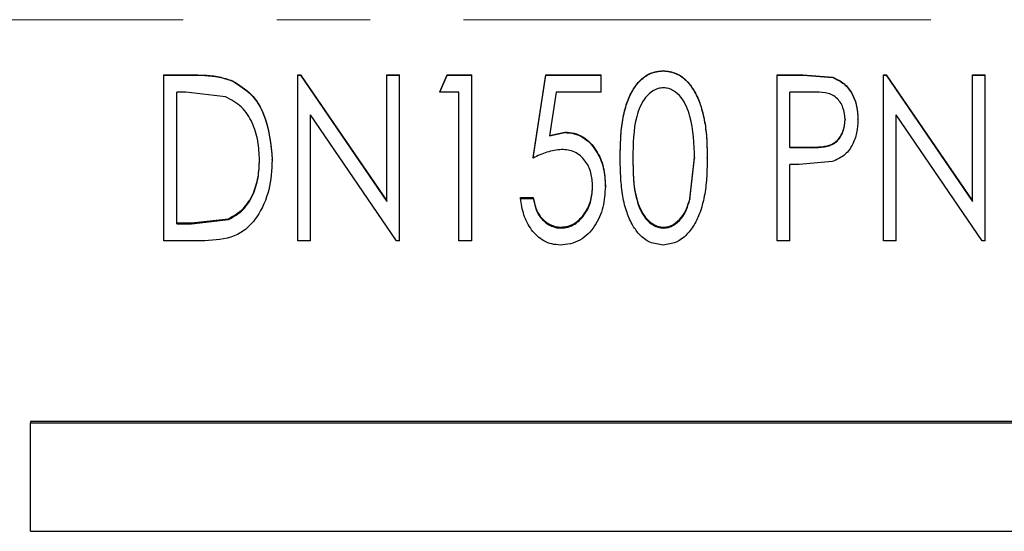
# Model space of a CAD drawing. Header units: millimetres. Extents: x 0 to 840, y 0 to 594.
# Tile 4 of 9: x 189 to 243, y 294 to 322. Entities that reach past the tile are written whole.
import ezdxf

# ---------------------------------------------------------------- set-up
doc = ezdxf.new("R2010")
doc.units = ezdxf.units.MM
doc.header["$LTSCALE"] = 2
doc.linetypes.add('CENTERX2', pattern=[20.32, 12.7, -2.54, 2.54, -2.54])

msp = doc.modelspace()

# ---------------------------------------------------------------- linework, layer by layer
at = {"color": 7, "linetype": 'CENTERX2', "lineweight": 18}
msp.add_line((401.191, 321.929), (47.611, 321.929), dxfattribs=at)
at = {"color": 7, "linetype": 'Continuous', "lineweight": 25}
for p, q in [((224.076, 319.148), (224.076, 319.16)), ((196.941, 318.929), (198.389, 318.929)), ((196.941, 318.916), (196.941, 318.929)), ((196.941, 318.916), (198.389, 318.916)), ((196.941, 309.898), (196.941, 318.916)), ((200.664, 318.59), (200.664, 318.605)), ((204.21, 318.929), (204.356, 318.929)), ((204.21, 318.916), (204.21, 318.929)), ((204.21, 318.916), (204.356, 318.916)), ((204.21, 309.898), (204.21, 318.916)), ((204.356, 318.916), (204.356, 318.929)), ((204.356, 318.929), (209.056, 312.078)), ((204.356, 318.916), (209.056, 312.034)), ((209.056, 318.929), (209.749, 318.929)), ((209.056, 318.916), (209.056, 318.929)), ((209.056, 312.034), (209.056, 318.916)), ((209.056, 318.916), (209.749, 318.916)), ((209.749, 318.916), (209.749, 318.929)), ((209.749, 309.898), (209.749, 318.916)), ((211.941, 318.007), (212.336, 318.929)), ((211.941, 317.989), (212.336, 318.916)), ((212.336, 318.916), (212.336, 318.929)), ((212.336, 318.929), (213.672, 318.929)), ((212.336, 318.916), (213.672, 318.916)), ((213.672, 318.916), (213.672, 318.929)), ((213.672, 309.898), (213.672, 318.916)), ((217.018, 314.434), (217.71, 318.929)), ((217.018, 314.401), (217.71, 318.916)), ((217.71, 318.916), (217.71, 318.929)), ((217.71, 318.929), (220.71, 318.929)), ((217.71, 318.916), (220.71, 318.916)), ((220.71, 318.916), (220.71, 318.929)), ((220.71, 317.989), (220.71, 318.916)), ((230.287, 318.916), (230.287, 318.929)), ((230.287, 318.929), (231.684, 318.929)), ((230.287, 318.916), (231.684, 318.916)), ((230.287, 309.898), (230.287, 318.916)), ((231.684, 318.929), (233.307, 318.794)), ((231.684, 318.916), (233.307, 318.78)), ((233.307, 318.78), (233.307, 318.794)), ((236.056, 318.929), (236.202, 318.929)), ((236.056, 318.916), (236.056, 318.929)), ((236.056, 309.898), (236.056, 318.916)), ((236.056, 318.916), (236.202, 318.916)), ((236.202, 318.929), (240.902, 312.078)), ((236.202, 318.916), (236.202, 318.929)), ((236.202, 318.916), (240.902, 312.034)), ((240.902, 318.929), (241.595, 318.929)), ((240.902, 318.916), (240.902, 318.929)), ((240.902, 312.034), (240.902, 318.916)), ((240.902, 318.916), (241.595, 318.916)), ((241.595, 318.916), (241.595, 318.929)), ((241.595, 309.898), (241.595, 318.916)), ((197.633, 310.821), (197.633, 317.989)), ((198.127, 317.989), (197.633, 317.989)), ((200.283, 317.736), (198.127, 317.989)), ((211.941, 317.989), (211.941, 318.007)), ((212.979, 317.989), (211.941, 317.989)), ((212.979, 309.898), (212.979, 317.989)), ((218.271, 317.989), (217.907, 315.607)), ((220.71, 317.989), (218.271, 317.989)), ((232.238, 317.989), (230.979, 317.989)), ((230.979, 314.98), (230.979, 317.989)), ((209.592, 309.898), (204.902, 316.754)), ((204.902, 309.898), (204.902, 316.754)), ((233.979, 316.513), (233.979, 316.489)), ((234.672, 316.493), (234.672, 316.517)), ((241.438, 309.898), (236.749, 316.754)), ((236.749, 309.898), (236.749, 316.754)), ((217.907, 315.635), (218.734, 315.816)), ((217.907, 315.607), (218.734, 315.79)), ((218.734, 315.79), (218.734, 315.816)), ((230.979, 315.01), (232.184, 314.99)), ((230.979, 314.98), (232.184, 314.96)), ((202.133, 314.289), (202.133, 314.323)), ((202.825, 314.288), (202.825, 314.321)), ((217.018, 314.401), (217.018, 314.434)), ((221.749, 314.398), (221.749, 314.431)), ((222.441, 314.434), (222.441, 314.401)), ((225.535, 312.178), (225.787, 314.434)), ((225.535, 312.135), (225.787, 314.401)), ((225.787, 314.434), (225.787, 314.401)), ((226.479, 314.398), (226.479, 314.431)), ((231.482, 314.055), (230.979, 314.055)), ((230.979, 309.898), (230.979, 314.055)), ((233.271, 314.203), (231.482, 314.055)), ((220.249, 312.874), (220.249, 312.913)), ((220.941, 312.839), (220.941, 312.879)), ((216.325, 312.248), (217.018, 312.248)), ((216.325, 312.206), (216.325, 312.248)), ((216.325, 312.206), (217.018, 312.206)), ((217.018, 312.206), (217.018, 312.248)), ((225.535, 312.178), (225.535, 312.135)), ((198.439, 310.869), (200.446, 311.097)), ((200.446, 311.05), (200.446, 311.097)), ((197.633, 310.869), (198.439, 310.869)), ((197.633, 310.821), (198.439, 310.821)), ((198.439, 310.821), (200.446, 311.05)), ((218.521, 310.59), (218.521, 310.64)), ((224.098, 310.64), (224.098, 310.59)), ((199.164, 309.898), (196.941, 309.898)), ((204.902, 309.898), (204.21, 309.898)), ((209.749, 309.898), (209.592, 309.898)), ((213.672, 309.898), (212.979, 309.898)), ((230.979, 309.898), (230.287, 309.898)), ((236.749, 309.898), (236.056, 309.898)), ((241.595, 309.898), (241.438, 309.898)), ((243.691, 300.065), (189.691, 300.065)), ((189.691, 300.065), (189.691, 299.969)), ((189.691, 294.088), (189.691, 299.969)), ((243.691, 299.969), (189.691, 299.969)), ((189.691, 294.088), (243.691, 294.088))]:
    msp.add_line(p, q, dxfattribs=at)
for points, knots in [([(221.749, 314.431), (221.753, 314.754), (221.761, 315.404), (221.848, 316.369), (222.036, 317.252), (222.303, 317.894), (222.562, 318.305), (222.789, 318.583), (223.052, 318.826), (223.366, 319.017), (223.714, 319.112), (223.955, 319.144), (224.076, 319.16)], [0, 0, 0, 0, 0.16663, 0.335486, 0.499068, 0.630604, 0.69112, 0.749117, 0.815653, 0.874747, 0.936757, 1, 1, 1, 1]), ([(221.749, 314.398), (221.753, 314.722), (221.761, 315.376), (221.848, 316.345), (222.036, 317.232), (222.303, 317.876), (222.562, 318.289), (222.789, 318.569), (223.052, 318.813), (223.366, 319.004), (223.714, 319.1), (223.955, 319.132), (224.076, 319.148)], [0, 0, 0, 0, 0.1668299, 0.3358782, 0.4996131, 0.6312212, 0.6917322, 0.749691, 0.8161566, 0.8751181, 0.9369521, 1, 1, 1, 1]), ([(224.076, 319.16), (224.198, 319.144), (224.44, 319.114), (224.791, 319.02), (225.109, 318.832), (225.462, 318.514), (225.825, 318.008), (226.146, 317.262), (226.361, 316.378), (226.465, 315.409), (226.475, 314.756), (226.479, 314.431)], [0, 0, 0, 0, 0.06322, 0.125271, 0.184627, 0.25093, 0.367979, 0.500819, 0.665188, 0.832883, 1, 1, 1, 1]), ([(224.076, 319.148), (224.198, 319.132), (224.44, 319.101), (224.791, 319.007), (225.11, 318.819), (225.462, 318.499), (225.825, 317.99), (226.146, 317.242), (226.361, 316.354), (226.465, 315.38), (226.475, 314.725), (226.479, 314.398)], [0, 0, 0, 0, 0.063026, 0.124902, 0.184122, 0.250355, 0.367359, 0.50027, 0.664789, 0.832675, 1, 1, 1, 1]), ([(198.389, 318.929), (198.648, 318.925), (199.167, 318.916), (199.94, 318.848), (200.425, 318.685), (200.664, 318.605)], [0, 0, 0, 0, 0.337499, 0.674407, 1, 1, 1, 1]), ([(198.389, 318.916), (198.648, 318.911), (199.167, 318.902), (199.94, 318.834), (200.425, 318.671), (200.664, 318.59)], [0, 0, 0, 0, 0.337515, 0.674381, 1, 1, 1, 1]), ([(200.664, 318.605), (201.027, 318.382), (201.754, 317.937), (202.639, 316.436), (202.751, 315.166), (202.825, 314.321)], [0, 0, 0, 0, 0.2502, 0.500975, 1, 1, 1, 1]), ([(200.664, 318.59), (201.027, 318.367), (201.755, 317.919), (202.64, 316.411), (202.751, 315.136), (202.825, 314.288)], [0, 0, 0, 0, 0.249763, 0.500502, 1, 1, 1, 1]), ([(233.307, 318.794), (233.523, 318.693), (233.957, 318.492), (234.393, 317.904), (234.638, 317.229), (234.661, 316.754), (234.672, 316.517)], [0, 0, 0, 0, 0.249345, 0.499333, 0.74947, 1, 1, 1, 1]), ([(233.307, 318.78), (233.524, 318.679), (233.958, 318.476), (234.393, 317.885), (234.638, 317.209), (234.661, 316.732), (234.672, 316.493)], [0, 0, 0, 0, 0.248867, 0.498778, 0.749134, 1, 1, 1, 1]), ([(224.098, 318.221), (224.003, 318.213), (223.813, 318.198), (223.465, 318.034), (223.105, 317.712), (222.821, 317.212), (222.453, 316.129), (222.446, 315.169), (222.441, 314.401)], [0, 0, 0, 0, 0.062405, 0.124782, 0.249416, 0.374444, 0.499724, 1, 1, 1, 1]), ([(225.787, 314.401), (225.765, 315.167), (225.736, 316.125), (225.366, 317.205), (225.087, 317.708), (224.729, 318.03), (224.383, 318.197), (224.193, 318.213), (224.098, 318.221)], [0, 0, 0, 0, 0.50012, 0.625964, 0.750528, 0.875208, 0.937592, 1, 1, 1, 1]), ([(202.133, 314.289), (202.118, 314.637), (202.088, 315.332), (201.773, 316.329), (201.208, 317.239), (200.591, 317.57), (200.283, 317.736)], [0, 0, 0, 0, 0.250731, 0.501217, 0.751106, 1, 1, 1, 1]), ([(233.979, 316.489), (233.958, 316.711), (233.925, 317.044), (233.719, 317.439), (233.509, 317.698), (233.221, 317.875), (232.789, 317.976), (232.458, 317.984), (232.238, 317.989)], [0, 0, 0, 0, 0.249759, 0.375098, 0.500196, 0.624917, 0.749895, 1, 1, 1, 1]), ([(232.184, 314.99), (232.41, 314.996), (232.749, 315.005), (233.192, 315.109), (233.49, 315.284), (233.712, 315.544), (233.926, 315.946), (233.958, 316.287), (233.979, 316.513)], [0, 0, 0, 0, 0.250671, 0.37589, 0.500801, 0.625726, 0.750798, 1, 1, 1, 1]), ([(232.184, 314.96), (232.41, 314.966), (232.749, 314.975), (233.193, 315.079), (233.49, 315.255), (233.712, 315.516), (233.926, 315.92), (233.958, 316.262), (233.979, 316.489)], [0, 0, 0, 0, 0.250181, 0.375188, 0.499996, 0.624981, 0.750236, 1, 1, 1, 1]), ([(234.672, 316.493), (234.661, 316.252), (234.639, 315.771), (234.395, 315.082), (233.939, 314.491), (233.492, 314.298), (233.271, 314.203)], [0, 0, 0, 0, 0.250158, 0.499819, 0.752104, 1, 1, 1, 1]), ([(218.734, 315.816), (218.905, 315.804), (219.247, 315.78), (219.726, 315.571), (220.126, 315.245), (220.545, 314.705), (220.887, 313.903), (220.923, 313.221), (220.941, 312.879)], [0, 0, 0, 0, 0.125193, 0.250299, 0.375896, 0.500694, 0.750143, 1, 1, 1, 1]), ([(218.734, 315.79), (218.905, 315.778), (219.247, 315.753), (219.726, 315.543), (220.126, 315.216), (220.545, 314.673), (220.887, 313.868), (220.923, 313.182), (220.941, 312.839)], [0, 0, 0, 0, 0.12487, 0.249728, 0.375208, 0.500013, 0.749725, 1, 1, 1, 1]), ([(218.559, 314.864), (218.29, 314.83), (217.75, 314.762), (217.262, 314.522), (217.018, 314.401)], [0, 0, 0, 0, 0.499137, 1, 1, 1, 1]), ([(220.249, 312.874), (220.234, 313.119), (220.204, 313.609), (219.926, 314.174), (219.591, 314.532), (219.279, 314.731), (218.926, 314.846), (218.682, 314.858), (218.559, 314.864)], [0, 0, 0, 0, 0.250175, 0.499572, 0.624743, 0.749836, 0.874872, 1, 1, 1, 1]), ([(202.825, 314.288), (202.794, 313.744), (202.733, 312.66), (202.176, 311.389), (201.481, 310.551), (200.537, 309.972), (199.713, 309.928), (199.164, 309.898)], [0, 0, 0, 0, 0.250509, 0.500261, 0.62557, 0.750558, 1, 1, 1, 1]), ([(200.446, 311.097), (200.728, 311.258), (201.294, 311.579), (201.81, 312.428), (202.095, 313.355), (202.12, 314), (202.133, 314.323)], [0, 0, 0, 0, 0.249378, 0.499169, 0.749374, 1, 1, 1, 1]), ([(200.446, 311.05), (200.728, 311.211), (201.295, 311.534), (201.81, 312.387), (202.095, 313.318), (202.12, 313.965), (202.133, 314.289)], [0, 0, 0, 0, 0.248929, 0.49868, 0.749087, 1, 1, 1, 1]), ([(224.076, 309.668), (223.955, 309.684), (223.714, 309.714), (223.366, 309.809), (223.051, 309.997), (222.704, 310.317), (222.351, 310.825), (222.045, 311.569), (221.849, 312.455), (221.762, 313.422), (221.753, 314.075), (221.749, 314.398)], [0, 0, 0, 0, 0.063157, 0.1251, 0.184343, 0.250578, 0.367291, 0.50018, 0.662983, 0.833754, 1, 1, 1, 1]), ([(222.441, 314.434), (222.445, 313.671), (222.45, 312.716), (222.818, 311.639), (223.106, 311.145), (223.466, 310.827), (223.813, 310.663), (224.003, 310.648), (224.098, 310.64)], [0, 0, 0, 0, 0.499927, 0.625003, 0.749926, 0.874698, 0.937317, 1, 1, 1, 1]), ([(222.441, 314.401), (222.445, 313.635), (222.45, 312.676), (222.818, 311.595), (223.106, 311.098), (223.466, 310.778), (223.813, 310.614), (224.003, 310.598), (224.098, 310.59)], [0, 0, 0, 0, 0.500427, 0.625572, 0.750476, 0.875066, 0.937521, 1, 1, 1, 1]), ([(226.479, 314.398), (226.474, 314.07), (226.464, 313.417), (226.364, 312.445), (226.151, 311.577), (225.834, 310.831), (225.471, 310.325), (225.107, 309.997), (224.789, 309.809), (224.44, 309.715), (224.198, 309.684), (224.076, 309.668)], [0, 0, 0, 0, 0.16799, 0.335417, 0.499844, 0.624678, 0.749455, 0.815839, 0.874902, 0.936857, 1, 1, 1, 1]), ([(220.941, 312.839), (220.915, 312.466), (220.864, 311.719), (220.483, 310.843), (220.015, 310.258), (219.566, 309.918), (219.041, 309.703), (218.667, 309.68), (218.48, 309.668)], [0, 0, 0, 0, 0.250213, 0.499897, 0.625949, 0.74997, 0.87477, 1, 1, 1, 1]), ([(218.521, 310.64), (218.654, 310.65), (218.918, 310.67), (219.283, 310.843), (219.589, 311.098), (219.92, 311.509), (220.201, 312.121), (220.233, 312.649), (220.249, 312.913)], [0, 0, 0, 0, 0.125287, 0.250478, 0.375657, 0.500843, 0.750174, 1, 1, 1, 1]), ([(218.521, 310.59), (218.654, 310.6), (218.918, 310.621), (219.283, 310.794), (219.589, 311.05), (219.92, 311.463), (220.201, 312.079), (220.233, 312.608), (220.249, 312.874)], [0, 0, 0, 0, 0.124967, 0.249921, 0.37499, 0.500177, 0.749756, 1, 1, 1, 1]), ([(218.48, 309.668), (218.327, 309.678), (218.022, 309.699), (217.592, 309.873), (217.222, 310.147), (216.82, 310.608), (216.467, 311.3), (216.373, 311.904), (216.325, 312.206)], [0, 0, 0, 0, 0.1250238, 0.2499573, 0.3753673, 0.5000905, 0.7497579, 1, 1, 1, 1]), ([(217.018, 312.248), (217.056, 312.051), (217.132, 311.656), (217.438, 311.124), (217.842, 310.806), (218.172, 310.683), (218.37, 310.645), (218.471, 310.641), (218.521, 310.64)], [0, 0, 0, 0, 0.250152, 0.499445, 0.748913, 0.874334, 0.937138, 1, 1, 1, 1]), ([(217.018, 312.206), (217.056, 312.007), (217.132, 311.612), (217.437, 311.077), (217.841, 310.758), (218.172, 310.634), (218.37, 310.596), (218.471, 310.592), (218.521, 310.59)], [0, 0, 0, 0, 0.2506, 0.500122, 0.749422, 0.874617, 0.937283, 1, 1, 1, 1]), ([(224.098, 310.64), (224.192, 310.647), (224.382, 310.661), (224.728, 310.823), (225.087, 311.14), (225.372, 311.636), (225.48, 311.998), (225.535, 312.178)], [0, 0, 0, 0, 0.125323, 0.250571, 0.499981, 0.749824, 1, 1, 1, 1]), ([(224.098, 310.59), (224.193, 310.597), (224.382, 310.611), (224.729, 310.774), (225.088, 311.093), (225.372, 311.592), (225.48, 311.954), (225.535, 312.135)], [0, 0, 0, 0, 0.125038, 0.250079, 0.49937, 0.749433, 1, 1, 1, 1])]:
    msp.add_open_spline(points, degree=3, knots=knots, dxfattribs=at)

doc.saveas('drawing.dxf')
